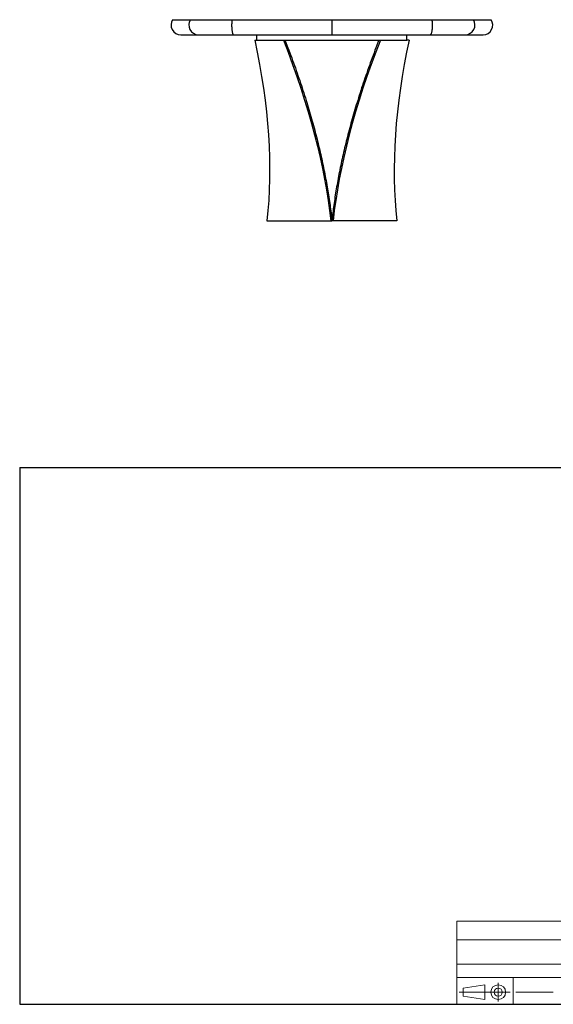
# Model space of a CAD drawing. Header units: millimetres. Extents: x 2 to 291, y 2 to 187.
# Tile 1 of 2: x 2 to 102, y 2 to 186. Entities that reach past the tile are written whole.
import ezdxf

# ---------------------------------------------------------------- set-up
doc = ezdxf.new("R2010")
doc.units = ezdxf.units.MM
doc.layers.add('FORMAT', color=7, linetype='Continuous')

msp = doc.modelspace()

# ---------------------------------------------------------------- linework, layer by layer
at = {"color": 7, "linetype": 'Continuous', "lineweight": 25}
for p, q in [((31.0254, 185.9495), (34.34713, 185.9495)), ((34.34713, 185.9495), (42.08372, 185.9495)), ((42.08372, 185.9495), (60.72206, 185.9495)), ((60.72206, 185.9495), (79.3604, 185.9495)), ((60.72206, 185.9495), (60.72206, 183.1495)), ((79.3604, 185.9495), (87.09699, 185.9495)), ((87.09699, 185.9495), (90.41872, 185.9495)), ((32.52206, 183.1495), (35.83584, 183.1495)), ((35.83584, 183.1495), (42.3783, 183.1495)), ((42.3783, 183.1495), (60.72206, 183.1495)), ((46.34591, 182.1495), (46.71331, 182.1495)), ((46.72206, 182.1495), (46.72206, 183.1495)), ((46.72206, 182.1495), (74.72206, 182.1495)), ((60.72206, 183.1495), (79.06582, 183.1495)), ((74.72206, 182.1495), (74.72206, 183.1495)), ((75.09821, 182.1495), (74.73081, 182.1495)), ((79.06582, 183.1495), (85.60828, 183.1495)), ((85.60828, 183.1495), (88.92206, 183.1495)), ((60.72206, 148.7495), (60.60672, 148.7495)), ((60.72206, 148.7495), (60.72206, 148.4995)), ((60.72206, 148.7495), (60.8374, 148.7495)), ((48.60068, 148.4995), (60.49225, 148.4995)), ((60.49225, 148.4995), (60.72206, 148.4995)), ((60.95187, 148.4995), (60.72206, 148.4995)), ((72.84344, 148.4995), (60.95187, 148.4995))]:
    msp.add_line(p, q, dxfattribs=at)
at = {"color": 7, "linetype": 'Continuous', "lineweight": 25, "flags": 128}
for points in [[(42.08372, 185.9495), (42.06507, 185.79055), (42.04973, 185.62272), (42.03786, 185.44778), (42.02959, 185.26756), (42.02501, 185.08399), (42.02416, 184.89899), (42.02705, 184.71453), (42.03365, 184.53255), (42.0439, 184.35498), (42.05768, 184.18369), (42.07485, 184.02049), (42.09523, 183.86712), (42.11859, 183.72518), (42.14471, 183.59618), (42.17329, 183.48148), (42.20404, 183.3823), (42.23662, 183.29968), (42.27071, 183.2345), (42.30594, 183.18744), (42.34192, 183.15901), (42.3783, 183.1495)], [(79.3604, 185.9495), (79.37905, 185.79055), (79.39439, 185.62272), (79.40626, 185.44778), (79.41453, 185.26756), (79.41911, 185.08399), (79.41996, 184.89899), (79.41707, 184.71453), (79.41047, 184.53255), (79.40022, 184.35498), (79.38644, 184.18369), (79.36927, 184.02049), (79.34889, 183.86712), (79.32553, 183.72518), (79.29941, 183.59618), (79.27083, 183.48148), (79.24008, 183.3823), (79.20749, 183.29968), (79.17341, 183.2345), (79.13818, 183.18744), (79.1022, 183.15901), (79.06582, 183.1495)]]:
    msp.add_lwpolyline(points, dxfattribs=at)
at = {"color": 7, "linetype": 'Continuous', "lineweight": 25}
for centre, radius, start, end in [((32.52206, 184.9495), 1.8, 146.2510114, 270), ((35.84392, 184.94955), 1.80007, 146.2546038, 269.7427881), ((85.6002, 184.94955), 1.80007, 270.2572119, 33.7453962), ((88.92206, 184.9495), 1.8, 270, 33.7489886)]:
    msp.add_arc(centre, radius, start, end, dxfattribs=at)
for points in [[(46.34591, 182.1495), (48.95624, 170.01818), (49.73571, 158.38538), (48.60068, 148.4995)], [(51.67939, 182.1495), (56.47575, 170.01818), (59.44125, 158.38538), (60.49225, 148.4995)], [(69.76473, 182.1495), (64.96837, 170.01818), (62.00287, 158.38538), (60.95187, 148.4995)], [(75.09821, 182.1495), (72.48788, 170.01818), (71.70841, 158.38538), (72.84344, 148.4995)]]:
    msp.add_open_spline(points, degree=3, dxfattribs=at)
for points in [[(51.95554, 182.1495), (52.20238, 181.51663), (52.69532, 180.2528), (53.39844, 178.36388), (54.07336, 176.48512), (54.71752, 174.61779), (55.33153, 172.7629), (55.90404, 170.95649), (56.43699, 169.19881), (56.93223, 167.48991), (57.40028, 165.79578), (57.84109, 164.1173), (58.25459, 162.45537), (58.64074, 160.8109), (58.99946, 159.18478), (59.33069, 157.5779), (59.63439, 155.99114), (59.90879, 154.43478), (60.15467, 152.90904), (60.37155, 151.41519), (60.55339, 150.02643), (60.65002, 149.14743), (60.69377, 148.7495)], [(69.48858, 182.1495), (69.24174, 181.51663), (68.7488, 180.2528), (68.04568, 178.36388), (67.37076, 176.48512), (66.7266, 174.61779), (66.11259, 172.7629), (65.54008, 170.95649), (65.00713, 169.19881), (64.51189, 167.48991), (64.04384, 165.79578), (63.60303, 164.1173), (63.18952, 162.45537), (62.80338, 160.8109), (62.44466, 159.18478), (62.11343, 157.5779), (61.80973, 155.99114), (61.53532, 154.43478), (61.28945, 152.90904), (61.07257, 151.41519), (60.89073, 150.02643), (60.7941, 149.14743), (60.75035, 148.7495)]]:
    msp.add_open_spline(points, degree=3, knots=[0, 0, 0, 0, 0.053715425, 0.107268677, 0.160669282, 0.213926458, 0.267049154, 0.320046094, 0.369907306, 0.419671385, 0.469345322, 0.518936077, 0.568450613, 0.617895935, 0.667279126, 0.716607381, 0.765888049, 0.815128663, 0.863458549, 0.911764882, 0.960055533, 1, 1, 1, 1], dxfattribs=at)
at = {"layer": 'FORMAT', "color": 251, "true_color": 0x484848}
for p, q in [((2.5, 102.5), (146, 102.5)), ((2.5, 102.5), (2.5, 2.5)), ((2.5, 2.5), (146, 2.5))]:
    msp.add_line(p, q, dxfattribs=at)
at = {"layer": 'FORMAT', "color": 251, "lineweight": 18, "true_color": 0x484848}
for p, q in [((146, 18), (84, 18)), ((84, 18), (84, 2.5)), ((84, 14.5), (146, 14.5)), ((84, 10), (123, 10)), ((84, 7.5), (110.25, 7.5)), ((94.5, 7.5), (94.5, 2.5)), ((85.22616, 5.51421), (89.22616, 6.13921)), ((85.22616, 4.01421), (85.22616, 5.51421)), ((89.22616, 6.13921), (89.22616, 3.38921)), ((91.73012, 6.52038), (91.73012, 3.03025)), ((93.94146, 4.76421), (84.44672, 4.76421)), ((89.22616, 3.38921), (85.22616, 4.01421)), ((95, 4.75), (102, 4.75))]:
    msp.add_line(p, q, dxfattribs=at)
for radius in [1.375, 0.75]:
    msp.add_circle((91.73012, 4.76421), radius, dxfattribs=at)

doc.saveas('drawing.dxf')
